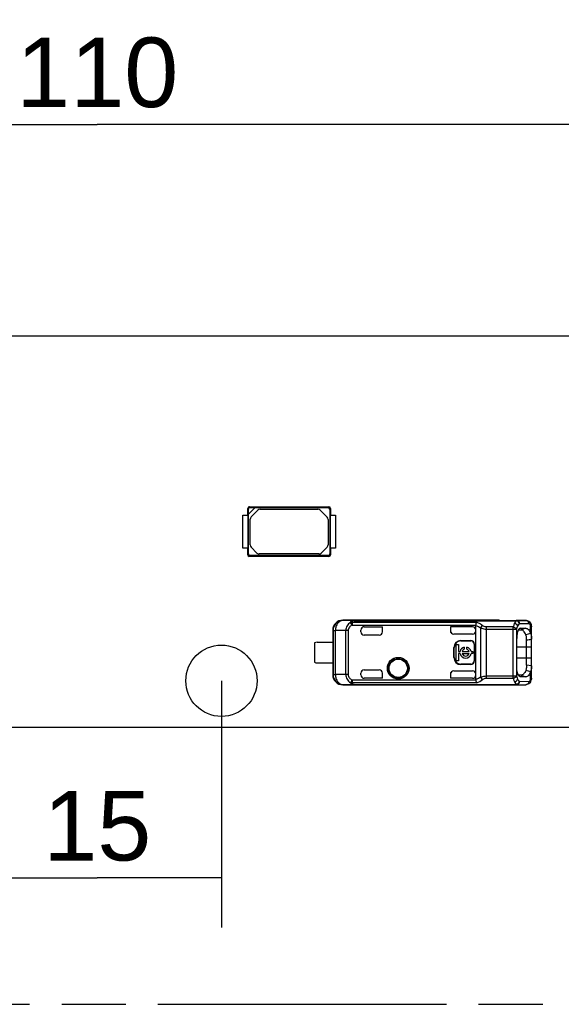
# Model space of a CAD drawing. Header units: millimetres. Extents: x 0 to 210, y 0 to 297.
# Tile 5 of 27: x 92 to 109, y 133 to 162. Entities that reach past the tile are written whole.
import ezdxf
from ezdxf.enums import TextEntityAlignment as Align

# ---------------------------------------------------------------- set-up
doc = ezdxf.new("R2010")
doc.units = ezdxf.units.MM
doc.header["$LTSCALE"] = 19.36
doc.linetypes.add('PHANTOM', pattern=[0.8, 0.45, -0.05, 0.1, -0.05, 0.1, -0.05])
doc.layers.get('0').update_dxf_attribs({"linetype": 'CONTINUOUS'})
doc.layers.add('DEFAULT_3', color=7, linetype='PHANTOM')
doc.layers.add('Z_DIM_2D', color=7, linetype='CONTINUOUS')
doc.styles.add('TEXTSTYLE_3', font='helveticaneueltw1g-ltcn.otf')
doc.dimstyles.new('DIMSTYLE_1', dxfattribs={"dimtxt": 2.1, "dimasz": 3.5, "dimexe": 1.5, "dimexo": 0, "dimgap": 0.525, "dimtad": 1, "dimdec": 3, "dimlfac": 2, "dimdsep": 46, "dimtxsty": 'TEXTSTYLE_3', "dimcen": 0.09, "dimclrt": 5, "dimadec": 0, "dimazin": 0, "dimtp": 0.3, "dimtm": 0.3, "dimtfac": 1, "dimtdec": 3, "dimtofl": 0, "dimtmove": 0, "dimatfit": 3, "dimfxl": 0, "dimtolj": 1, "dimarcsym": 0})
doc.dimstyles.new('DIMSTYLE_2', dxfattribs={"dimtxt": 2.1, "dimasz": 3.5, "dimexe": 1.5, "dimexo": 0, "dimgap": 0.525, "dimtad": 1, "dimdec": 3, "dimlfac": 2, "dimdsep": 46, "dimtxsty": 'TEXTSTYLE_3', "dimcen": 0.09, "dimclrt": 5, "dimadec": 0, "dimazin": 0, "dimtp": 0.2, "dimtm": 0.2, "dimtfac": 1, "dimtdec": 3, "dimtofl": 0, "dimtmove": 0, "dimatfit": 3, "dimfxl": 0, "dimtolj": 1, "dimarcsym": 0})
doc.dimstyles.new('DIMSTYLE_3', dxfattribs={"dimtxt": 2.1, "dimasz": 3.5, "dimexe": 1.5, "dimexo": 0, "dimgap": 0.525, "dimtad": 1, "dimdec": 3, "dimlfac": 2, "dimdsep": 46, "dimtxsty": 'TEXTSTYLE_3', "dimcen": 0.09, "dimclrt": 5, "dimadec": 0, "dimazin": 0, "dimtp": 0.5, "dimtm": 0.5, "dimtfac": 1, "dimtdec": 3, "dimtofl": 0, "dimtmove": 0, "dimatfit": 3, "dimfxl": 0, "dimtolj": 1, "dimarcsym": 0})

# ---------------------------------------------------------------- blocks, each defined once
blk = doc.blocks.new('*D1')
at = {"layer": 'Z_DIM_2D', "color": 2, "linetype": 'Continuous'}
for p, q in [((67.261, 151.64), (67.261, 160.721)), ((122.261, 151.64), (122.261, 160.721)), ((67.261, 159.221), (94.761, 159.221)), ((122.261, 159.221), (94.761, 159.221))]:
    blk.add_line(p, q, dxfattribs=at)
at = {"layer": 'Z_DIM_2D', "color": 5, "linetype": 'Continuous', "style": 'TEXTSTYLE_3'}
blk.add_text('110', height=2.1, dxfattribs=at).set_placement((94.761, 159.746), align=Align.CENTER)
blk = doc.blocks.new('_NONE')
blk = doc.blocks.new('*D2')
at = {"layer": 'Z_DIM_2D', "color": 2, "linetype": 'Continuous'}
for p, q in [((91.011, 142.44), (91.011, 134.993)), ((98.511, 142.44), (98.511, 134.993)), ((91.011, 136.493), (94.761, 136.493)), ((98.511, 136.493), (94.761, 136.493))]:
    blk.add_line(p, q, dxfattribs=at)
at = {"layer": 'Z_DIM_2D', "color": 5, "linetype": 'Continuous', "style": 'TEXTSTYLE_3'}
blk.add_text('15', height=2.1, dxfattribs=at).set_placement((94.761, 137.018), align=Align.CENTER)
blk = doc.blocks.new('*D4')
at = {"layer": 'Z_DIM_2D', "color": 2, "linetype": 'Continuous'}
for p, q in [((60.011, 151.34), (60.011, 165.106)), ((129.511, 151.34), (129.511, 165.106)), ((60.011, 163.606), (94.761, 163.606)), ((129.511, 163.606), (94.761, 163.606))]:
    blk.add_line(p, q, dxfattribs=at)
at = {"layer": 'Z_DIM_2D', "color": 5, "linetype": 'Continuous', "style": 'TEXTSTYLE_3'}
blk.add_text('139', height=2.1, dxfattribs=at).set_placement((94.761, 164.131), align=Align.CENTER)

msp = doc.modelspace()

# ---------------------------------------------------------------- linework, layer by layer
at = {"color": 7, "linetype": 'Continuous'}
for p, q in [((121.18562, 152.84006), (68.33562, 152.84006)), ((99.30223, 147.44006), (99.30223, 147.64118)), ((99.30223, 147.64118), (99.32451, 147.61792)), ((99.32729, 147.46506), (99.52729, 147.66506)), ((99.35117, 147.69012), (101.75341, 147.69012)), ((99.37443, 147.66784), (99.35117, 147.69012)), ((99.37443, 147.66784), (99.53007, 147.66784)), ((99.52729, 147.66506), (101.72737, 147.66506)), ((101.75341, 147.69012), (101.72737, 147.66506)), ((101.77729, 147.61514), (101.80234, 147.64118)), ((101.80234, 147.64118), (101.80234, 147.44006)), ((99.15229, 147.44006), (99.30784, 147.44006)), ((99.15229, 146.44006), (99.15229, 147.44006)), ((99.30784, 147.44006), (99.30784, 146.44006)), ((99.32451, 147.46229), (99.32451, 147.61792)), ((99.32729, 146.26499), (99.32729, 147.46506)), ((99.40658, 147.3831), (99.60926, 147.58578)), ((99.67997, 147.61506), (101.41979, 147.61506)), ((101.4905, 147.58578), (101.698, 147.37828)), ((101.77729, 147.61514), (101.77729, 146.26499)), ((101.79673, 147.44006), (101.94921, 147.44006)), ((101.79673, 146.44006), (101.79673, 147.44006)), ((101.94921, 147.44006), (101.94921, 146.44006)), ((99.37729, 146.54041), (99.37729, 147.31239)), ((101.72729, 147.30756), (101.72729, 146.54523)), ((99.30784, 146.44006), (99.15229, 146.44006)), ((99.30223, 146.23895), (99.30223, 146.44006)), ((99.58192, 146.29435), (99.40658, 146.4697)), ((101.698, 146.47452), (101.51783, 146.29435)), ((101.94921, 146.44006), (101.79673, 146.44006)), ((101.80234, 146.44006), (101.80234, 146.23895)), ((99.32729, 146.26499), (99.30223, 146.23895)), ((99.35117, 146.19001), (99.37721, 146.21506)), ((101.75341, 146.19001), (99.35117, 146.19001)), ((101.72737, 146.21506), (99.37721, 146.21506)), ((101.44712, 146.26506), (99.65263, 146.26506)), ((101.72737, 146.21506), (101.75341, 146.19001)), ((101.80234, 146.23895), (101.77729, 146.26499)), ((106.89562, 144.26756), (102.17339, 144.26756)), ((102.51449, 144.25575), (107.40869, 144.25575)), ((102.82062, 144.07005), (103.36931, 144.07005)), ((103.36931, 144.07005), (103.37062, 144.07031)), ((103.36931, 143.91756), (103.36931, 144.07005)), ((105.42193, 144.07005), (105.42062, 144.07031)), ((105.42062, 144.07031), (105.42193, 143.94319)), ((106.08729, 144.07005), (105.42193, 144.07005)), ((106.18729, 142.47366), (106.18729, 144.11147)), ((106.899, 144.26275), (106.89561, 144.26272)), ((106.89562, 144.26273), (107.69942, 144.26273)), ((107.4087, 144.25314), (107.40869, 144.25575)), ((107.70069, 144.26275), (107.7018, 144.26273)), ((107.81388, 144.21637), (107.81373, 144.21651)), ((107.83766, 144.18907), (107.81385, 144.2164)), ((107.87062, 142.52031), (107.87062, 144.0647)), ((101.87062, 143.96758), (101.87062, 142.61755)), ((101.87894, 143.95926), (101.87894, 142.62587)), ((102.72062, 143.91756), (102.72062, 143.97031)), ((103.2706, 143.81756), (102.82062, 143.81756)), ((105.42193, 143.94319), (105.42062, 143.94768)), ((106.08729, 143.84764), (105.52066, 143.84764)), ((107.4736, 143.97326), (107.55671, 143.97399)), ((107.53387, 144.02452), (107.52145, 144.02164)), ((107.53397, 144.02383), (107.5563, 144.02402)), ((107.5563, 144.02402), (107.69794, 144.02519)), ((107.84061, 143.8647), (107.69958, 143.828)), ((101.32062, 143.58006), (101.32062, 143.00506)), ((101.39562, 143.60506), (101.8716, 143.60506)), ((105.59688, 143.53956), (105.66313, 143.53956)), ((105.59688, 143.04556), (105.59688, 143.53956)), ((105.66313, 143.53956), (105.66313, 143.32569)), ((105.73729, 143.65579), (106.03729, 143.65579)), ((105.73729, 143.64256), (106.03729, 143.64256)), ((106.13729, 143.54256), (106.13729, 143.04256)), ((106.15052, 143.54256), (106.15052, 143.04256)), ((107.42263, 142.86769), (107.42263, 143.71773)), ((107.72068, 142.91461), (107.72065, 143.67052)), ((105.52407, 143.14256), (105.52407, 143.44256)), ((105.53729, 143.14256), (105.53729, 143.44256)), ((105.66313, 143.32569), (105.71433, 143.32569)), ((105.71433, 143.25944), (105.66313, 143.25944)), ((105.66313, 143.25944), (105.66313, 143.04556)), ((105.77642, 143.32569), (105.98296, 143.32569)), ((105.77642, 143.25944), (105.98296, 143.25944)), ((105.83831, 143.45606), (105.83831, 143.39281)), ((105.92107, 143.39281), (105.92107, 143.45606)), ((106.04506, 143.32569), (106.09688, 143.32569)), ((106.09688, 143.25944), (106.04506, 143.25944)), ((106.09688, 143.32569), (106.09688, 143.25944)), ((101.39562, 142.98006), (101.8716, 142.98006)), ((105.66313, 143.04556), (105.59688, 143.04556)), ((106.03729, 142.94256), (105.73729, 142.94256)), ((106.03729, 142.92934), (105.73729, 142.92934)), ((107.87062, 142.89347), (107.72068, 142.91461)), ((102.72062, 142.61482), (102.72062, 142.66756)), ((102.82062, 142.76756), (103.2706, 142.76756)), ((103.36931, 142.51508), (103.36931, 142.66756)), ((105.42193, 142.64002), (105.42062, 142.63745)), ((105.42193, 142.64002), (105.42193, 142.51508)), ((105.52066, 142.73749), (106.08729, 142.73749)), ((107.55664, 142.61114), (107.47361, 142.61187)), ((107.69956, 142.75688), (107.84058, 142.72008)), ((102.17764, 142.32588), (102.17339, 142.31756)), ((102.17339, 142.31757), (106.89562, 142.31757)), ((102.51449, 142.32937), (107.40869, 142.32937)), ((103.37062, 142.51482), (102.82062, 142.51482)), ((105.42062, 142.51482), (105.42193, 142.51508)), ((106.08716, 142.51482), (105.42062, 142.51482)), ((106.89562, 142.3224), (107.69942, 142.3224)), ((106.89562, 142.3224), (106.899, 142.32239)), ((107.40869, 142.32937), (107.4087, 142.33199)), ((107.53398, 142.56079), (107.52236, 142.56332)), ((107.55622, 142.56111), (107.53409, 142.5613)), ((107.69824, 142.55994), (107.55622, 142.56111)), ((107.69942, 142.3224), (107.70068, 142.32238)), ((107.81366, 142.36857), (107.8138, 142.3687)), ((107.86929, 142.48995), (107.87062, 142.52045)), ((61.51062, 141.04006), (128.01062, 141.04006))]:
    msp.add_line(p, q, dxfattribs=at)
at = {"color": 9, "linetype": 'Continuous'}
for p, q in [((102.17339, 144.26756), (102.17766, 144.25925)), ((102.51449, 144.25575), (102.17766, 144.25925)), ((102.45061, 144.12068), (102.40774, 144.20324)), ((102.4506, 144.21026), (106.21704, 144.21026)), ((102.4506, 144.21026), (102.45061, 144.12068)), ((102.45061, 144.12068), (106.188, 144.12068)), ((102.51449, 144.25575), (102.51452, 144.25314)), ((102.51452, 144.25314), (107.4087, 144.25314)), ((106.08729, 144.07005), (106.08729, 144.07031)), ((106.49864, 144.06325), (106.49865, 142.52187)), ((107.31858, 144.06324), (106.49865, 144.06324)), ((107.31858, 142.52187), (107.31858, 144.06324)), ((107.69942, 144.26273), (107.40869, 144.25575)), ((107.79345, 144.16273), (107.50267, 144.15576)), ((107.8405, 143.86594), (107.84051, 144.14245)), ((101.87062, 143.96758), (101.87894, 143.95926)), ((101.87894, 143.95926), (101.94911, 143.95926)), ((102.26019, 143.95602), (101.94911, 143.95926)), ((101.94911, 142.62587), (101.94911, 143.95926)), ((102.3368, 143.95602), (102.26019, 143.95602)), ((102.26019, 142.62911), (102.26019, 143.95602)), ((102.3368, 143.95602), (102.3368, 142.6291)), ((103.37062, 143.91756), (103.36931, 143.91756)), ((106.32869, 144.03912), (106.32869, 142.54601)), ((106.49864, 144.0004), (107.41255, 144.00038)), ((107.41255, 144.00038), (107.41255, 142.58472)), ((107.69794, 144.02519), (107.55663, 143.97402)), ((105.73729, 143.64256), (105.73729, 143.65579)), ((106.03729, 143.64256), (106.03729, 143.65579)), ((106.13729, 143.54256), (106.15052, 143.54256)), ((105.53729, 143.44256), (105.52407, 143.44256)), ((107.42263, 143.46756), (107.87062, 143.46756)), ((105.53729, 143.14256), (105.52407, 143.14256)), ((105.73729, 142.92934), (105.73729, 142.94256)), ((106.03729, 142.94256), (106.03729, 142.92934)), ((106.13729, 143.04256), (106.15052, 143.04256)), ((107.87062, 143.11756), (107.42263, 143.11756)), ((101.87894, 142.62587), (101.87062, 142.61755)), ((101.87894, 142.62587), (101.94911, 142.62587)), ((102.26019, 142.62911), (101.94911, 142.62587)), ((102.3368, 142.6291), (102.26019, 142.6291)), ((106.49865, 142.58472), (107.41255, 142.58472)), ((107.55659, 142.61113), (107.69824, 142.55994)), ((107.84051, 142.44269), (107.84053, 142.71916)), ((102.17764, 142.32588), (102.51449, 142.32937)), ((102.4506, 142.46446), (102.40774, 142.38189)), ((102.4506, 142.46446), (106.188, 142.46446)), ((102.4506, 142.46445), (102.45061, 142.37487)), ((106.21762, 142.37487), (102.45061, 142.37487)), ((102.51449, 142.32937), (102.51452, 142.33199)), ((102.51452, 142.33199), (107.4087, 142.33199)), ((102.82062, 142.51508), (102.82062, 142.51482)), ((106.08716, 142.51482), (106.08715, 142.51508)), ((106.49865, 142.52187), (107.31858, 142.52187)), ((107.40869, 142.32937), (107.69942, 142.3224)), ((107.50267, 142.42937), (107.79345, 142.42239))]:
    msp.add_line(p, q, dxfattribs=at)
at = {"color": 7, "linetype": 'Continuous'}
for points in [[(107.87062, 144.06465), (107.86965, 144.09095), (107.86447, 144.12625), (107.854, 144.15917), (107.83766, 144.18907)], [(107.81362, 142.36856), (107.83564, 142.39316), (107.85259, 142.42271), (107.8636, 142.45516), (107.86929, 142.48995)]]:
    msp.add_lwpolyline(points, dxfattribs=at)
for centre, radius in [((98.51062, 142.44006), 1.075), ((103.84562, 142.81756), 0.32849), ((103.84562, 142.81756), 0.29289), ((103.84562, 142.81756), 0.27613)]:
    msp.add_circle(centre, radius, dxfattribs=at)
for centre, radius, start, end in [((99.35214, 147.64021), 0.04992, 91.113954, 178.886047), ((101.75244, 147.64021), 0.04992, 1.112709, 88.88666), ((99.47729, 147.31239), 0.1, 135, 180), ((99.67997, 147.51506), 0.1, 90, 135), ((101.41979, 147.51506), 0.1, 45, 90), ((101.62729, 147.30756), 0.1, 0, 45), ((99.47729, 146.54041), 0.1, 180, 225), ((101.62729, 146.54523), 0.1, 315, 360), ((99.35214, 146.23992), 0.04992, 181.112709, 268.88666), ((99.65263, 146.36506), 0.1, 225, 270), ((101.44712, 146.36506), 0.1, 270, 315), ((101.75244, 146.23992), 0.04992, 271.113344, 358.88729), ((102.17065, 143.96755), 0.30003, 89.475856, 179.994187), ((106.08729, 143.97031), 0.1, 359.999863, 89.999801), ((102.82062, 143.91756), 0.1, 180, 270), ((101.39562, 143.48006), 0.125, 90, 126.869898), ((105.73729, 143.44256), 0.21322, 90, 180), ((105.73729, 143.44256), 0.2, 90, 180), ((106.03729, 143.54256), 0.11322, 0, 90), ((106.03729, 143.54256), 0.1, 0, 90), ((105.87969, 143.29256), 0.16865, 104.204189, 168.672739), ((105.87969, 143.29256), 0.16865, 191.327261, 348.672739), ((105.87969, 143.29256), 0.10845, 112.431983, 162.215345), ((105.87969, 143.29256), 0.10845, 197.784655, 342.215345), ((105.87969, 143.29256), 0.16865, 11.327261, 75.795811), ((105.87969, 143.29256), 0.10845, 17.784655, 67.568017), ((101.39562, 143.10506), 0.125, 233.130102, 270), ((105.73729, 143.14256), 0.21322, 180, 270), ((105.73729, 143.14256), 0.2, 180, 270), ((106.03729, 143.04256), 0.11322, 270, 360), ((106.03729, 143.04256), 0.1, 270, 360), ((102.17061, 142.61752), 0.29996, 179.993212, 270.531897), ((102.82062, 142.66756), 0.1, 90, 180), ((106.08728, 142.61483), 0.10001, 269.934928, 359.949182), ((106.08728, 142.63748), 0.10001, 359.995643, 89.995635), ((107.65809, 142.81624), 0.20666, 331.980555, 338.762595)]:
    msp.add_arc(centre, radius, start, end, dxfattribs=at)
at = {"color": 9, "linetype": 'Continuous'}
for centre, radius, start, end in [((102.17899, 143.9592), 0.30005, 90.253358, 179.989851), ((107.6991, 144.17393), 0.08879, 77.955751, 89.776533), ((102.17897, 142.62592), 0.30003, 180.00838, 269.758169), ((105.97181, 142.9794), 0.65259, 292.126906, 309.321944), ((107.69909, 142.4112), 0.08879, 270.22276, 282.121698), ((107.75959, 142.42828), 0.08055, 312.296429, 321.448523)]:
    msp.add_arc(centre, radius, start, end, dxfattribs=at)
at = {"color": 7, "linetype": 'Continuous'}
for centre, major_axis, ratio, start_param, end_param in [((99.37459, 147.61777), (0.03546, -0.03546), 0.9969278, 2.35773295, 3.92545235), ((101.72721, 147.61499), (0.03546, 0.03546), 0.9969278, -0.7838597, 0.7838597), ((99.37737, 146.26514), (0.03546, 0.03546), 0.9969278, -3.92545235, -2.35773295), ((101.72721, 146.26514), (-0.03546, 0.03546), 0.9969278, -3.92545235, -2.35773295), ((102.82062, 143.97031), (0, 0.1), 0.99999391, 0, 1.57079633), ((102.82062, 143.97005), (0, -0.1), 0.99999391, 3.14159265, 4.71238898), ((103.26929, 143.91756), (-0.10002, 0), 0.9998477, 1.57079633, 3.14159265), ((103.2706, 143.91756), (0.10002, 0), 0.9998477, -1.57079633, 0), ((105.52063, 143.94765), (-0.07073, 0.07073), 0.99969546, 0.78524587, 2.35634678), ((106.08729, 143.94765), (0, 0.10002), 0.9998477, -3.14159265, -1.57079633), ((102.82062, 142.61508), (0, 0.1), 0.99999391, 1.57079633, 3.14159265), ((103.26929, 142.66756), (-0.10002, 0), 0.9998477, 3.14159246, 4.71238898), ((103.2706, 142.66756), (0.10002, 0), 0.9998477, -0.00000019, 1.57079633), ((105.52063, 142.63748), (0.07073, 0.07073), 0.99969546, 7.06843118, 8.63953209)]:
    msp.add_ellipse(centre, major_axis=major_axis, ratio=ratio, start_param=start_param, end_param=end_param, dxfattribs=at)
at = {"color": 9, "linetype": 'Continuous'}
for points, knots in [([(102.17885, 144.25924), (102.14861, 144.25901), (102.08477, 144.2411), (102.0095, 144.17169), (101.96065, 144.07329), (101.94928, 143.99784), (101.94911, 143.95926)], [0, 0, 0, 0, 0.21883055, 0.45738878, 0.72074065, 1, 1, 1, 1]), ([(102.40774, 144.20324), (102.36537, 144.17762), (102.28964, 144.10676), (102.26084, 144.00576), (102.26019, 143.95602)], [0, 0, 0, 0, 0.49891203, 1, 1, 1, 1]), ([(102.45061, 144.12068), (102.42074, 144.10299), (102.36282, 144.061), (102.33774, 143.99049), (102.3368, 143.95602)], [0, 0, 0, 0, 0.50164763, 1, 1, 1, 1]), ([(102.40774, 144.20324), (102.41543, 144.21831), (102.43418, 144.2417), (102.47523, 144.25421), (102.50029, 144.25571), (102.51449, 144.25575)], [0, 0, 0, 0, 0.40302618, 0.66155246, 1, 1, 1, 1]), ([(102.51452, 144.25314), (102.50329, 144.25235), (102.48795, 144.25085), (102.47004, 144.2458), (102.45606, 144.23468), (102.45229, 144.22052), (102.4506, 144.21026)], [0, 0, 0, 0, 0.3917728, 0.53647979, 0.6380073, 1, 1, 1, 1]), ([(106.18729, 144.11148), (106.22433, 144.09741), (106.27265, 144.07479), (106.31759, 144.04661), (106.3287, 144.03913)], [0, 0, 0, 0, 0.74730309, 1, 1, 1, 1]), ([(106.21704, 144.21026), (106.23198, 144.20424), (106.29175, 144.17776), (106.34727, 144.1418), (106.38534, 144.11057)], [0, 0, 0, 0, 0.24649304, 1, 1, 1, 1]), ([(106.38534, 144.11058), (106.37948, 144.10631), (106.35636, 144.0862), (106.33839, 144.06033), (106.32869, 144.03912)], [0, 0, 0, 0, 0.23714754, 1, 1, 1, 1]), ([(106.49865, 144.06324), (106.48755, 144.06321), (106.44597, 144.06874), (106.40867, 144.09111), (106.38534, 144.11057)], [0, 0, 0, 0, 0.26774614, 1, 1, 1, 1]), ([(107.35541, 144.17573), (107.35179, 144.16771), (107.33677, 144.13117), (107.32578, 144.09308), (107.31858, 144.06324)], [0, 0, 0, 0, 0.22278974, 1, 1, 1, 1]), ([(107.31858, 144.06322), (107.33955, 144.05949), (107.37652, 144.0456), (107.4061, 144.01658), (107.41255, 144.00038)], [0, 0, 0, 0, 0.54980165, 1, 1, 1, 1]), ([(107.4087, 144.25314), (107.40364, 144.24919), (107.3809, 144.22712), (107.36569, 144.19861), (107.35541, 144.17573)], [0, 0, 0, 0, 0.20381891, 1, 1, 1, 1]), ([(107.35541, 144.17573), (107.37766, 144.17199), (107.41924, 144.15225), (107.445, 144.11294), (107.44937, 144.09228)], [0, 0, 0, 0, 0.51647396, 1, 1, 1, 1]), ([(107.50267, 144.15576), (107.50085, 144.17996), (107.47959, 144.22777), (107.43233, 144.25123), (107.4087, 144.25314)], [0, 0, 0, 0, 0.50579764, 1, 1, 1, 1]), ([(107.44937, 144.09228), (107.44581, 144.08576), (107.43094, 144.05624), (107.41976, 144.02495), (107.41255, 144.00038)], [0, 0, 0, 0, 0.22487683, 1, 1, 1, 1]), ([(107.50267, 144.15576), (107.49772, 144.15257), (107.4758, 144.13524), (107.45991, 144.11148), (107.44937, 144.09228)], [0, 0, 0, 0, 0.2119351, 1, 1, 1, 1]), ([(107.79345, 144.16273), (107.79338, 144.18504), (107.77897, 144.23023), (107.73864, 144.2563), (107.71763, 144.26077)], [0, 0, 0, 0, 0.50940287, 1, 1, 1, 1]), ([(107.79345, 144.16273), (107.79744, 144.16282), (107.81487, 144.16124), (107.83061, 144.1514), (107.84051, 144.14245)], [0, 0, 0, 0, 0.23029757, 1, 1, 1, 1]), ([(107.84048, 144.14248), (107.84193, 144.15612), (107.83911, 144.18395), (107.82363, 144.20748), (107.81387, 144.21637)], [0, 0, 0, 0, 0.50966362, 1, 1, 1, 1]), ([(107.8405, 144.14246), (107.85097, 144.13497), (107.86852, 144.10982), (107.87061, 144.08049), (107.87062, 144.0647)], [0, 0, 0, 0, 0.44925398, 1, 1, 1, 1]), ([(106.32869, 144.03912), (106.34102, 144.03339), (106.3952, 144.01183), (106.45391, 144.00036), (106.49864, 144.0004)], [0, 0, 0, 0, 0.23302607, 1, 1, 1, 1]), ([(101.94911, 142.62587), (101.94928, 142.58731), (101.96066, 142.51191), (102.00942, 142.41344), (102.08447, 142.34448), (102.14778, 142.32615), (102.17764, 142.32588)], [0, 0, 0, 0, 0.27993613, 0.54391419, 0.78322217, 1, 1, 1, 1]), ([(102.26019, 142.62911), (102.26088, 142.57937), (102.28949, 142.47828), (102.36538, 142.40756), (102.40774, 142.38189)], [0, 0, 0, 0, 0.50104822, 1, 1, 1, 1]), ([(102.3368, 142.6291), (102.33796, 142.59465), (102.36264, 142.52406), (102.42079, 142.48225), (102.4506, 142.46446)], [0, 0, 0, 0, 0.49829758, 1, 1, 1, 1]), ([(106.3287, 142.54601), (106.34102, 142.55173), (106.39521, 142.57329), (106.45392, 142.58471), (106.49865, 142.58472)], [0, 0, 0, 0, 0.23301475, 1, 1, 1, 1]), ([(107.31858, 142.52187), (107.33955, 142.5256), (107.37652, 142.53949), (107.4061, 142.56852), (107.41255, 142.58472)], [0, 0, 0, 0, 0.54978851, 1, 1, 1, 1]), ([(107.41255, 142.58472), (107.41511, 142.576), (107.42511, 142.54452), (107.43791, 142.51384), (107.44939, 142.49283)], [0, 0, 0, 0, 0.27526337, 1, 1, 1, 1]), ([(102.51449, 142.32937), (102.50032, 142.32941), (102.4752, 142.33104), (102.4339, 142.34319), (102.41547, 142.36694), (102.40774, 142.38189)], [0, 0, 0, 0, 0.33764824, 0.59922678, 1, 1, 1, 1]), ([(102.45061, 142.37487), (102.45232, 142.36461), (102.45604, 142.35043), (102.47004, 142.33935), (102.48794, 142.33425), (102.50328, 142.33279), (102.51452, 142.33199)], [0, 0, 0, 0, 0.36197112, 0.46364042, 0.60800016, 1, 1, 1, 1]), ([(106.3287, 142.54599), (106.31758, 142.53851), (106.27265, 142.51034), (106.22433, 142.48772), (106.18729, 142.47365)], [0, 0, 0, 0, 0.25275267, 1, 1, 1, 1]), ([(106.3287, 142.54601), (106.33839, 142.5248), (106.35636, 142.49893), (106.37948, 142.47881), (106.38534, 142.47455)], [0, 0, 0, 0, 0.76277211, 1, 1, 1, 1]), ([(106.38534, 142.47456), (106.39278, 142.4807), (106.42575, 142.50524), (106.46701, 142.52164), (106.49865, 142.52187)], [0, 0, 0, 0, 0.2335882, 1, 1, 1, 1]), ([(107.31858, 142.52187), (107.32114, 142.51125), (107.33105, 142.47303), (107.34366, 142.43538), (107.35543, 142.40936)], [0, 0, 0, 0, 0.27674177, 1, 1, 1, 1]), ([(107.35543, 142.40936), (107.37768, 142.4131), (107.41927, 142.43284), (107.44503, 142.47216), (107.44939, 142.49283)], [0, 0, 0, 0, 0.51646026, 1, 1, 1, 1]), ([(107.35543, 142.40936), (107.35929, 142.40076), (107.37309, 142.37267), (107.39134, 142.34554), (107.4087, 142.33199)], [0, 0, 0, 0, 0.29983477, 1, 1, 1, 1]), ([(107.4087, 142.33199), (107.43233, 142.3339), (107.47959, 142.35736), (107.50085, 142.40517), (107.50267, 142.42937)], [0, 0, 0, 0, 0.49419605, 1, 1, 1, 1]), ([(107.44939, 142.49283), (107.45329, 142.48573), (107.46751, 142.46202), (107.48615, 142.44003), (107.50267, 142.42937)], [0, 0, 0, 0, 0.29179314, 1, 1, 1, 1]), ([(107.79345, 142.4224), (107.79339, 142.40011), (107.77899, 142.35496), (107.73873, 142.32888), (107.71774, 142.32438)], [0, 0, 0, 0, 0.50936846, 1, 1, 1, 1]), ([(107.84051, 142.44269), (107.83689, 142.43941), (107.82346, 142.4286), (107.80587, 142.42212), (107.79345, 142.42239)], [0, 0, 0, 0, 0.28206436, 1, 1, 1, 1]), ([(107.82258, 142.37808), (107.83305, 142.39122), (107.84152, 142.41417), (107.84113, 142.43687), (107.84052, 142.44271)], [0, 0, 0, 0, 0.74095848, 1, 1, 1, 1]), ([(107.86985, 142.50273), (107.86873, 142.49059), (107.86418, 142.4676), (107.84914, 142.4489), (107.84049, 142.44269)], [0, 0, 0, 0, 0.5339639, 1, 1, 1, 1])]:
    msp.add_open_spline(points, degree=3, knots=knots, dxfattribs=at)
for points in [[(102.40774, 144.20324), (102.42123, 144.20849), (102.43614, 144.21083), (102.4506, 144.21026)], [(102.45062, 142.37487), (102.43615, 142.3743), (102.42124, 142.37664), (102.40774, 142.38189)], [(107.87062, 142.52045), (107.87062, 142.51454), (107.87039, 142.50862), (107.86985, 142.50273)]]:
    msp.add_open_spline(points, degree=3, dxfattribs=at)
at = {"color": 7, "linetype": 'Continuous'}
for points in [[(106.18729, 144.11147), (106.18729, 144.11452), (106.18731, 144.11769), (106.18833, 144.12056)], [(105.42195, 143.94319), (105.42273, 143.91866), (105.43388, 143.89299), (105.45123, 143.87563)], [(107.84051, 143.86594), (107.84421, 143.85894), (107.84757, 143.85174), (107.85048, 143.84437)], [(107.72065, 143.67052), (107.77069, 143.67732), (107.82077, 143.68386), (107.87062, 143.69191)], [(105.45123, 142.7095), (105.43346, 142.69172), (105.42225, 142.66516), (105.42193, 142.64002)], [(106.188, 142.46446), (106.18753, 142.46747), (106.18707, 142.4706), (106.18765, 142.4736)]]:
    msp.add_open_spline(points, degree=3, dxfattribs=at)
for points, knots in [([(106.188, 144.12068), (106.19085, 144.13866), (106.19866, 144.16901), (106.20913, 144.19955), (106.21704, 144.21026)], [0, 0, 0, 0, 0.57751969, 1, 1, 1, 1]), ([(107.40867, 144.25576), (107.43286, 144.25569), (107.48388, 144.23276), (107.5026, 144.18104), (107.50267, 144.15576)], [0, 0, 0, 0, 0.4890568, 1, 1, 1, 1]), ([(107.70068, 144.26274), (107.72176, 144.26276), (107.76362, 144.25379), (107.79866, 144.23018), (107.81373, 144.21651)], [0, 0, 0, 0, 0.50893075, 1, 1, 1, 1]), ([(107.45389, 143.9291), (107.44874, 143.91435), (107.42919, 143.84553), (107.423, 143.77352), (107.42236, 143.71773)], [0, 0, 0, 0, 0.21879649, 1, 1, 1, 1]), ([(107.46674, 143.96074), (107.46559, 143.9583), (107.46088, 143.94793), (107.45676, 143.9373), (107.45389, 143.9291)], [0, 0, 0, 0, 0.23751691, 1, 1, 1, 1]), ([(107.48087, 143.98629), (107.47962, 143.98438), (107.47445, 143.97612), (107.46992, 143.96747), (107.46674, 143.96074)], [0, 0, 0, 0, 0.23517349, 1, 1, 1, 1]), ([(107.52143, 144.02218), (107.51777, 144.02095), (107.5011, 144.0131), (107.48876, 143.99833), (107.48087, 143.98629)], [0, 0, 0, 0, 0.2116597, 1, 1, 1, 1]), ([(107.69945, 143.82865), (107.68979, 143.8501), (107.67054, 143.88849), (107.63588, 143.93572), (107.59832, 143.96639), (107.56969, 143.9741), (107.55671, 143.97399)], [0, 0, 0, 0, 0.33042463, 0.60120412, 0.81778406, 1, 1, 1, 1]), ([(107.69803, 144.02464), (107.71135, 144.02487), (107.74122, 144.01686), (107.77913, 143.98288), (107.81334, 143.93128), (107.83186, 143.88948), (107.8405, 143.86594)], [0, 0, 0, 0, 0.17781279, 0.39279841, 0.66533548, 1, 1, 1, 1]), ([(107.72083, 143.67045), (107.72077, 143.68499), (107.71933, 143.73818), (107.71245, 143.79211), (107.69945, 143.82865)], [0, 0, 0, 0, 0.27273612, 1, 1, 1, 1]), ([(107.85048, 143.84437), (107.85933, 143.822), (107.86878, 143.77034), (107.8706, 143.71864), (107.87062, 143.69091)], [0, 0, 0, 0, 0.46444946, 1, 1, 1, 1]), ([(107.72065, 142.9146), (107.72044, 142.90008), (107.71831, 142.84696), (107.71134, 142.79341), (107.69947, 142.75656)], [0, 0, 0, 0, 0.27269426, 1, 1, 1, 1]), ([(107.87062, 142.89424), (107.8706, 142.86657), (107.86894, 142.81505), (107.85937, 142.76366), (107.85072, 142.74139)], [0, 0, 0, 0, 0.53661387, 1, 1, 1, 1]), ([(107.45279, 142.65807), (107.44216, 142.6892), (107.42727, 142.75891), (107.42249, 142.82976), (107.42238, 142.86769)], [0, 0, 0, 0, 0.46447656, 1, 1, 1, 1]), ([(107.46664, 142.62388), (107.46538, 142.62649), (107.46022, 142.63765), (107.45582, 142.64916), (107.45279, 142.65807)], [0, 0, 0, 0, 0.23527054, 1, 1, 1, 1]), ([(107.48189, 142.59761), (107.48053, 142.59955), (107.4749, 142.60797), (107.47002, 142.61689), (107.46664, 142.62388)], [0, 0, 0, 0, 0.23339115, 1, 1, 1, 1]), ([(107.52236, 142.56331), (107.51873, 142.56457), (107.5025, 142.57233), (107.48994, 142.58614), (107.48189, 142.59761)], [0, 0, 0, 0, 0.21509092, 1, 1, 1, 1]), ([(107.69947, 142.75656), (107.68996, 142.73507), (107.67291, 142.70063), (107.6436, 142.65876), (107.61006, 142.62483), (107.57699, 142.61096), (107.55664, 142.61114)], [0, 0, 0, 0, 0.33004677, 0.53802346, 0.71410246, 1, 1, 1, 1]), ([(107.84053, 142.71916), (107.83189, 142.6957), (107.8134, 142.65405), (107.7792, 142.60261), (107.74135, 142.56873), (107.71167, 142.56035), (107.69833, 142.56033)], [0, 0, 0, 0, 0.33425063, 0.60644882, 0.8216962, 1, 1, 1, 1]), ([(106.188, 142.46445), (106.19085, 142.44645), (106.19845, 142.41591), (106.20965, 142.38561), (106.21762, 142.37487)], [0, 0, 0, 0, 0.57683857, 1, 1, 1, 1]), ([(107.50267, 142.42937), (107.5026, 142.40409), (107.48387, 142.35237), (107.43286, 142.32944), (107.40866, 142.32937)], [0, 0, 0, 0, 0.51094326, 1, 1, 1, 1]), ([(107.81386, 142.36876), (107.79879, 142.35504), (107.76372, 142.33136), (107.7218, 142.32235), (107.70069, 142.32238)], [0, 0, 0, 0, 0.49102403, 1, 1, 1, 1])]:
    msp.add_open_spline(points, degree=3, knots=knots, dxfattribs=at)
at = {"layer": 'DEFAULT_3', "color": 91, "linetype": 'PHANTOM', "true_color": 0x80ff80}
msp.add_line((50.12864, 132.68), (150.12864, 132.68), dxfattribs=at)

# ---------------------------------------------------------------- dimensions: what is measured, and where the dimension line sits
at = {"layer": 'Z_DIM_2D', "color": 2, "linetype": 'Continuous'}
for base, p1, p2, dimstyle, picture, middle in [((129.51062, 163.60568), (60.01062, 151.34006), (129.51062, 151.34006), 'DIMSTYLE_3', '*D4', (94.80763, 163.60568)), ((122.26062, 159.22132), (67.26062, 151.64006), (122.26062, 151.64006), 'DIMSTYLE_1', '*D1', (94.80371, 159.22132)), ((98.51062, 136.49343), (91.01062, 142.44006), (98.51062, 142.44006), 'DIMSTYLE_2', '*D2', (94.80371, 136.49343))]:
    dim = msp.add_linear_dim(base=base, p1=p1, p2=p2, dimstyle=dimstyle, override={"dimblk1": 'NONE', "dimblk2": 'NONE', "dimsah": 1}, dxfattribs=at)
    dim.commit()
    dim.dimension.update_dxf_attribs({"geometry": picture, "text_midpoint": middle, "dimtype": 160})

doc.saveas('drawing.dxf')
